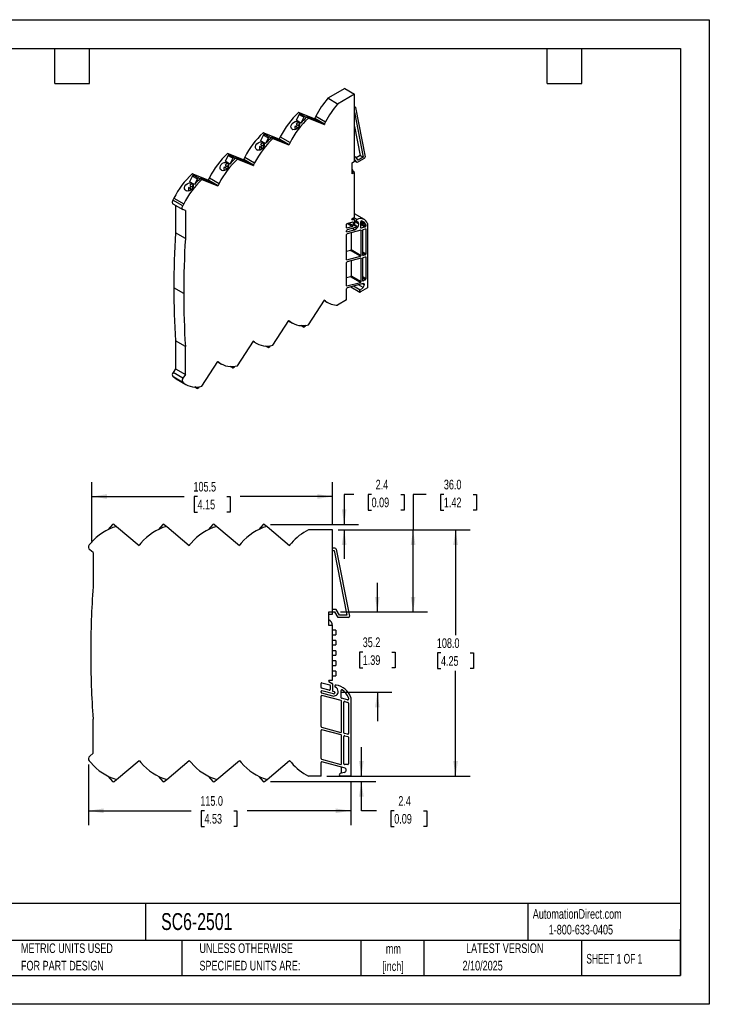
# Model space of a CAD drawing. Header units: millimetres. Extents: x 0 to 559, y 0 to 432.
# Tile 2 of 2: x 256 to 559, y 0 to 432. Entities that reach past the tile are written whole.
import ezdxf

# ---------------------------------------------------------------- set-up
doc = ezdxf.new("R2010")
doc.units = ezdxf.units.MM
doc.header["$LTSCALE"] = 2
doc.linetypes.add('CENTERX2', pattern=[20.32, 12.7, -2.54, 2.54, -2.54])
doc.layers.add('DIMENSIONS', color=140, linetype='Continuous', lineweight=25)
doc.layers.add('TEXT', color=140, linetype='Continuous', lineweight=25)
doc.styles.add('SLDTEXTSTYLE0', font='TXT', dxfattribs={"width": 0.7})
doc.styles.add('SLDTEXTSTYLE1', font='TXT', dxfattribs={"width": 0.65})
doc.dimstyles.new('SLDDIMSTYLE0', dxfattribs={"dimtxt": 4.316016, "dimasz": 6.604, "dimexe": 0, "dimexo": 0.0625, "dimgap": 1.079004, "dimtad": 0, "dimtih": 1, "dimtoh": 1, "dimrnd": 1e-09, "dimzin": 4, "dimdsep": 46, "dimtxsty": 'SLDTEXTSTYLE0', "dimsah": 1, "dimcen": 0.09, "dimadec": 0, "dimazin": 1, "dimtfac": 1, "dimtofl": 0, "dimtmove": 0, "dimatfit": 3, "dimfxl": 0, "dimfrac": 2, "dimtolj": 1, "dimtzin": 12, "dimarcsym": 0})
doc.dimstyles.new('SLDDIMSTYLE1', dxfattribs={"dimtxt": 4.316016, "dimasz": 6.604, "dimexe": 0, "dimexo": 0.0625, "dimgap": 1.079004, "dimtad": 0, "dimtih": 1, "dimtoh": 1, "dimrnd": 1e-09, "dimzin": 12, "dimdsep": 46, "dimtxsty": 'SLDTEXTSTYLE0', "dimsah": 1, "dimcen": 0.09, "dimadec": 0, "dimazin": 3, "dimtfac": 1, "dimtmove": 0, "dimatfit": 0, "dimfxl": 0, "dimfrac": 2, "dimtolj": 1, "dimtzin": 12, "dimarcsym": 0})
doc.dimstyles.new('SLDDIMSTYLE2', dxfattribs={"dimtxt": 4.316016, "dimasz": 6.604, "dimexe": 0, "dimexo": 0.0625, "dimgap": 1.079004, "dimtad": 0, "dimtih": 1, "dimtoh": 1, "dimrnd": 1e-09, "dimzin": 12, "dimdsep": 46, "dimtxsty": 'SLDTEXTSTYLE0', "dimsah": 1, "dimcen": 0.09, "dimadec": 0, "dimazin": 3, "dimtfac": 1, "dimtofl": 0, "dimtmove": 0, "dimatfit": 3, "dimfxl": 0, "dimfrac": 2, "dimtolj": 1, "dimtzin": 12, "dimarcsym": 0})

# ---------------------------------------------------------------- blocks, each defined once
blk = doc.blocks.new('SW_NOTE_0_1')
at = {"layer": 'TEXT', "color": 0, "linetype": 'CENTERX2', "lineweight": 18, "char_height": 4.233, "attachment_point": 2, "style": 'SLDTEXTSTYLE0'}
for s, insert in [('mm', (5.69, 5.46)), ('[inch]', (5.52, -2.19))]:
    blk.add_mtext(s, dxfattribs=dict(at, insert=insert))
blk = doc.blocks.new('SW_NOTE_0_2')
at = {"layer": 'TEXT', "color": 0, "linetype": 'CENTERX2', "lineweight": 18, "char_height": 4.2333, "attachment_point": 1, "style": 'SLDTEXTSTYLE0'}
for s, insert in [('UNLESS OTHERWISE', (0, 5.46)), ('SPECIFIED UNITS ARE:', (0, -2.19))]:
    blk.add_mtext(s, dxfattribs=dict(at, insert=insert))
blk = doc.blocks.new('SW_NOTE_0_6')
at = {"layer": 'TEXT', "color": 0, "linetype": 'CENTERX2', "lineweight": 18, "char_height": 4.2333, "attachment_point": 1, "style": 'SLDTEXTSTYLE0'}
for s, insert in [('METRIC UNITS USED', (0, 5.46)), ('FOR PART DESIGN', (0, -2.19))]:
    blk.add_mtext(s, dxfattribs=dict(at, insert=insert))
blk = doc.blocks.new('_D_2')
at = {"layer": 'DIMENSIONS'}
for p, q in [((288.04, 203.01), (288.04, 229.05)), ((393.55, 210.63), (393.55, 229.05)), ((288.04, 222.7), (328.53, 222.7)), ((334.38, 222.7), (332.93, 222.7)), ((332.93, 222.7), (332.93, 215.84)), ((347.21, 222.7), (348.66, 222.7)), ((348.66, 222.7), (348.66, 215.84)), ((393.55, 222.7), (353.06, 222.7)), ((332.93, 215.84), (334.38, 215.84)), ((348.66, 215.84), (347.21, 215.84))]:
    blk.add_line(p, q, dxfattribs=at)
for points in [[(288.04, 222.7), (294.65, 221.68), (294.65, 223.72)], [(393.55, 222.7), (386.94, 223.72), (386.94, 221.68)]]:
    blk.add_solid(points, dxfattribs=at)
at = {"layer": 'DIMENSIONS', "char_height": 4.233, "attachment_point": 1, "style": 'SLDTEXTSTYLE0'}
for s, insert in [('105.5', (332.59, 229.12)), ('4.15', (334.38, 221.3))]:
    blk.add_mtext(s, dxfattribs=dict(at, insert=insert))
blk = doc.blocks.new('_D_3')
at = {"layer": 'DIMENSIONS'}
for p, q in [((413.23, 172.09), (413.23, 184.79)), ((397.09, 172.09), (419.58, 172.09)), ((406.82, 154.47), (405.37, 154.47)), ((405.37, 154.47), (405.37, 147.61)), ((419.65, 154.47), (421.1, 154.47)), ((421.1, 154.47), (421.1, 147.61)), ((405.37, 147.61), (406.82, 147.61)), ((421.1, 147.61), (419.65, 147.61)), ((397.07, 136.84), (419.58, 136.84)), ((413.23, 136.84), (413.23, 124.14))]:
    blk.add_line(p, q, dxfattribs=at)
for points in [[(413.23, 172.09), (414.25, 178.7), (412.22, 178.7)], [(413.23, 136.84), (412.22, 130.24), (414.25, 130.24)]]:
    blk.add_solid(points, dxfattribs=at)
at = {"layer": 'DIMENSIONS', "char_height": 4.233, "attachment_point": 1, "style": 'SLDTEXTSTYLE0'}
for s, insert in [('35.2', (406.82, 160.89)), ('1.39', (406.82, 153.07))]:
    blk.add_mtext(s, dxfattribs=dict(at, insert=insert))
blk = doc.blocks.new('_D_4')
at = {"layer": 'DIMENSIONS'}
for p, q in [((434.62, 223.63), (428.91, 223.63)), ((428.91, 223.63), (428.91, 208.09)), ((442.4, 223.63), (440.96, 223.63)), ((440.96, 223.63), (440.96, 216.77)), ((455.23, 223.63), (456.68, 223.63)), ((456.68, 223.63), (456.68, 216.77)), ((440.96, 216.77), (442.4, 216.77)), ((456.68, 216.77), (455.23, 216.77)), ((396.09, 208.09), (435.26, 208.09)), ((428.91, 172.09), (428.91, 208.09)), ((397.09, 172.09), (435.26, 172.09))]:
    blk.add_line(p, q, dxfattribs=at)
for points in [[(428.91, 208.09), (427.89, 201.49), (429.92, 201.49)], [(428.91, 172.09), (429.92, 178.7), (427.89, 178.7)]]:
    blk.add_solid(points, dxfattribs=at)
at = {"layer": 'DIMENSIONS', "char_height": 4.233, "attachment_point": 1, "style": 'SLDTEXTSTYLE0'}
for s, insert in [('36.0', (442.4, 230.05)), ('1.42', (442.4, 222.23))]:
    blk.add_mtext(s, dxfattribs=dict(at, insert=insert))
blk = doc.blocks.new('_D_5')
at = {"layer": 'DIMENSIONS'}
for p, q in [((396.09, 208.09), (453.89, 208.09)), ((447.54, 208.09), (447.54, 161.92)), ((441.13, 154.09), (439.68, 154.09)), ((439.68, 154.09), (439.68, 147.23)), ((453.95, 154.09), (455.4, 154.09)), ((455.4, 154.09), (455.4, 147.23)), ((439.68, 147.23), (441.13, 147.23)), ((455.4, 147.23), (453.95, 147.23)), ((447.54, 100.09), (447.54, 146.27)), ((391.09, 100.09), (453.89, 100.09))]:
    blk.add_line(p, q, dxfattribs=at)
for points in [[(447.54, 208.09), (446.52, 201.49), (448.56, 201.49)], [(447.54, 100.09), (448.56, 106.7), (446.52, 106.7)]]:
    blk.add_solid(points, dxfattribs=at)
at = {"layer": 'DIMENSIONS', "char_height": 4.233, "attachment_point": 1, "style": 'SLDTEXTSTYLE0'}
for s, insert in [('108.0', (439.33, 160.52)), ('4.25', (441.13, 152.69))]:
    blk.add_mtext(s, dxfattribs=dict(at, insert=insert))
blk = doc.blocks.new('_D_6')
at = {"layer": 'DIMENSIONS'}
for p, q in [((402.92, 223.63), (398.67, 223.63)), ((398.67, 223.63), (398.67, 210.47)), ((410.7, 223.63), (409.25, 223.63)), ((409.25, 223.63), (409.25, 216.77)), ((423.53, 223.63), (424.98, 223.63)), ((424.98, 223.63), (424.98, 216.77)), ((409.25, 216.77), (410.7, 216.77)), ((424.98, 216.77), (423.53, 216.77)), ((366.34, 210.47), (405.02, 210.47)), ((396.09, 208.09), (405.02, 208.09)), ((398.67, 208.09), (398.67, 195.39))]:
    blk.add_line(p, q, dxfattribs=at)
for points in [[(398.67, 210.47), (399.68, 217.07), (397.65, 217.07)], [(398.67, 208.09), (397.65, 201.49), (399.68, 201.49)]]:
    blk.add_solid(points, dxfattribs=at)
at = {"layer": 'DIMENSIONS', "char_height": 4.233, "attachment_point": 1, "style": 'SLDTEXTSTYLE0'}
for s, insert in [('2.4', (412.5, 230.05)), ('0.09', (410.7, 222.23))]:
    blk.add_mtext(s, dxfattribs=dict(at, insert=insert))
blk = doc.blocks.new('_D_7')
at = {"layer": 'DIMENSIONS'}
for p, q in [((406.22, 100.09), (406.22, 112.79)), ((391.09, 100.09), (412.57, 100.09)), ((366.34, 97.71), (412.57, 97.71)), ((406.22, 84.88), (406.22, 97.71)), ((412.86, 84.88), (406.22, 84.88)), ((420.64, 84.88), (419.19, 84.88)), ((419.19, 84.88), (419.19, 78.02)), ((433.47, 84.88), (434.92, 84.88)), ((434.92, 84.88), (434.92, 78.02)), ((419.19, 78.02), (420.64, 78.02)), ((434.92, 78.02), (433.47, 78.02))]:
    blk.add_line(p, q, dxfattribs=at)
for points in [[(406.22, 100.09), (407.24, 106.7), (405.2, 106.7)], [(406.22, 97.71), (405.2, 91.11), (407.24, 91.11)]]:
    blk.add_solid(points, dxfattribs=at)
at = {"layer": 'DIMENSIONS', "char_height": 4.233, "attachment_point": 1, "style": 'SLDTEXTSTYLE0'}
for s, insert in [('2.4', (422.44, 91.3)), ('0.09', (420.64, 83.48))]:
    blk.add_mtext(s, dxfattribs=dict(at, insert=insert))
blk = doc.blocks.new('_D_8')
at = {"layer": 'DIMENSIONS'}
for p, q in [((286.54, 105.17), (286.54, 78.53)), ((401.54, 97.55), (401.54, 78.53)), ((286.54, 84.88), (331.55, 84.88)), ((337.4, 84.88), (335.95, 84.88)), ((335.95, 84.88), (335.95, 78.02)), ((350.23, 84.88), (351.67, 84.88)), ((351.67, 84.88), (351.67, 78.02)), ((401.54, 84.88), (356.07, 84.88)), ((335.95, 78.02), (337.4, 78.02)), ((351.67, 78.02), (350.23, 78.02))]:
    blk.add_line(p, q, dxfattribs=at)
for points in [[(286.54, 84.88), (293.15, 83.86), (293.15, 85.89)], [(401.54, 84.88), (394.94, 85.89), (394.94, 83.86)]]:
    blk.add_solid(points, dxfattribs=at)
at = {"layer": 'DIMENSIONS', "char_height": 4.233, "attachment_point": 1, "style": 'SLDTEXTSTYLE0'}
for s, insert in [('115.0', (335.6, 91.3)), ('4.53', (337.4, 83.48))]:
    blk.add_mtext(s, dxfattribs=dict(at, insert=insert))

msp = doc.modelspace()

# ---------------------------------------------------------------- linework, layer by layer
at = {"color": 7, "linetype": 'Continuous'}
for p, q in [((0.005, 431.805), (558.805, 431.805)), ((558.805, 431.805), (558.805, 0.005)), ((558.805, 0.005), (0.005, 0.005))]:
    msp.add_line(p, q, dxfattribs=at)
for p, q in [((398.958, 401.619), (391.508, 397.318)), ((398.958, 401.619), (403.271, 399.129)), ((395.821, 394.828), (391.508, 397.318)), ((403.271, 399.129), (395.821, 394.828)), ((403.271, 369.734), (403.271, 399.129)), ((403.585, 393.395), (403.271, 393.576)), ((403.271, 393.407), (403.335, 393.37)), ((403.335, 393.37), (403.271, 393.334)), ((403.682, 393.242), (407.824, 371.625)), ((378.873, 390.242), (377.565, 387.689)), ((380.111, 390.29), (378.662, 391.127)), ((385.678, 388.379), (378.662, 391.127)), ((378.873, 390.242), (380.994, 389.018)), ((379.371, 390.58), (381.492, 389.356)), ((380.111, 390.29), (379.371, 390.58)), ((380.994, 389.018), (379.687, 386.464)), ((381.492, 389.356), (382.232, 389.066)), ((382.975, 388.637), (382.232, 389.066)), ((382.45, 389.44), (386.774, 387.746)), ((385.278, 387.807), (382.45, 389.44)), ((382.975, 388.637), (389.992, 385.889)), ((386.222, 389.459), (385.767, 388.571)), ((386.222, 389.459), (390.535, 386.969)), ((403.271, 391.204), (407.046, 371.504)), ((377.689, 384.901), (377.147, 385.113)), ((378.163, 384.526), (377.147, 385.113)), ((379.687, 386.464), (377.565, 387.689)), ((377.602, 386.001), (378.618, 385.414)), ((377.689, 384.901), (378.514, 384.424)), ((377.826, 383.868), (378.163, 384.526)), ((378.487, 384.4), (378.163, 384.526)), ((378.618, 385.414), (379.072, 386.302)), ((378.618, 385.414), (379, 385.264)), ((389.603, 386.113), (385.278, 387.807)), ((385.678, 388.379), (386.774, 387.746)), ((385.767, 388.571), (390.081, 386.081)), ((386.559, 387.305), (386.783, 387.741)), ((386.774, 387.746), (389.603, 386.113)), ((389.603, 386.113), (389.992, 385.889)), ((390.535, 386.969), (390.081, 386.081)), ((403.271, 384.967), (405.702, 372.28)), ((363.316, 381.262), (362.009, 378.708)), ((364.555, 381.31), (363.105, 382.146)), ((370.122, 379.398), (363.105, 382.146)), ((363.316, 381.262), (365.438, 380.037)), ((363.814, 381.6), (365.936, 380.375)), ((364.555, 381.31), (363.814, 381.6)), ((365.438, 380.037), (364.13, 377.484)), ((365.936, 380.375), (366.676, 380.085)), ((367.419, 379.656), (366.676, 380.085)), ((366.894, 380.459), (371.218, 378.765)), ((369.722, 378.826), (366.894, 380.459)), ((370.665, 380.479), (370.211, 379.591)), ((370.665, 380.479), (374.979, 377.989)), ((375.99, 383.713), (376.235, 383.617)), ((362.133, 375.92), (361.591, 376.132)), ((362.607, 375.546), (361.591, 376.132)), ((364.13, 377.484), (362.009, 378.708)), ((362.046, 377.02), (363.061, 376.434)), ((362.133, 375.92), (362.958, 375.444)), ((363.061, 376.434), (363.516, 377.322)), ((363.061, 376.434), (363.444, 376.284)), ((367.419, 379.656), (374.435, 376.908)), ((374.047, 377.133), (369.722, 378.826)), ((370.122, 379.398), (371.218, 378.765)), ((370.211, 379.591), (374.524, 377.101)), ((371.003, 378.325), (371.226, 378.761)), ((371.218, 378.765), (374.047, 377.133)), ((374.047, 377.133), (374.435, 376.908)), ((374.979, 377.989), (374.524, 377.101)), ((347.76, 372.281), (346.453, 369.728)), ((348.998, 372.329), (347.549, 373.166)), ((354.566, 370.418), (347.549, 373.166)), ((347.76, 372.281), (349.881, 371.057)), ((348.258, 372.619), (350.379, 371.395)), ((348.998, 372.329), (348.258, 372.619)), ((350.379, 371.395), (351.12, 371.105)), ((351.337, 371.479), (355.662, 369.785)), ((354.166, 369.846), (351.337, 371.479)), ((355.109, 371.498), (354.654, 370.61)), ((355.109, 371.498), (359.422, 369.008)), ((360.433, 374.733), (360.679, 374.636)), ((362.27, 374.887), (362.607, 375.546)), ((362.93, 375.419), (362.607, 375.546)), ((403.271, 371.82), (403.664, 371.593)), ((403.664, 371.593), (403.271, 371.367)), ((404.765, 370.187), (403.664, 371.593)), ((405.702, 372.28), (403.928, 371.256)), ((407.046, 371.504), (404.765, 370.187)), ((405.702, 372.28), (407.046, 371.504)), ((346.576, 366.94), (346.035, 367.152)), ((347.05, 366.565), (346.035, 367.152)), ((348.574, 368.503), (346.453, 369.728)), ((346.489, 368.04), (347.505, 367.453)), ((347.505, 367.453), (347.96, 368.341)), ((347.505, 367.453), (347.887, 367.303)), ((349.881, 371.057), (348.574, 368.503)), ((351.862, 370.676), (351.12, 371.105)), ((351.862, 370.676), (358.879, 367.928)), ((358.49, 368.152), (354.166, 369.846)), ((354.566, 370.418), (355.662, 369.785)), ((354.654, 370.61), (358.968, 368.12)), ((355.447, 369.344), (355.67, 369.78)), ((355.662, 369.785), (358.49, 368.152)), ((358.49, 368.152), (358.879, 367.928)), ((359.422, 369.008), (358.968, 368.12)), ((402.14, 369.08), (403.271, 369.734)), ((402.14, 369.08), (402.564, 369.325)), ((402.14, 364.181), (402.14, 369.08)), ((402.564, 369.325), (402.564, 369.325)), ((404.372, 369.144), (403.271, 370.55)), ((404.372, 369.144), (403.271, 369.78)), ((407.477, 370.936), (404.372, 369.144)), ((332.204, 363.301), (330.896, 360.747)), ((333.442, 363.349), (331.992, 364.185)), ((339.009, 361.437), (331.992, 364.185)), ((332.204, 363.301), (334.325, 362.076)), ((332.702, 363.639), (334.823, 362.414)), ((333.442, 363.349), (332.702, 363.639)), ((344.877, 365.752), (345.122, 365.656)), ((346.576, 366.94), (347.401, 366.463)), ((346.713, 365.907), (347.05, 366.565)), ((347.374, 366.439), (347.05, 366.565)), ((402.14, 364.998), (402.564, 365.243)), ((403.271, 364.834), (402.14, 364.181)), ((403.271, 364.834), (402.564, 365.243)), ((403.271, 345.237), (403.271, 364.834)), ((333.018, 359.523), (330.896, 360.747)), ((330.933, 359.059), (331.949, 358.473)), ((331.949, 358.473), (332.403, 359.361)), ((331.949, 358.473), (332.331, 358.323)), ((334.325, 362.076), (333.018, 359.523)), ((334.823, 362.414), (335.563, 362.124)), ((336.306, 361.695), (335.563, 362.124)), ((335.781, 362.498), (340.105, 360.804)), ((338.609, 360.865), (335.781, 362.498)), ((336.306, 361.695), (343.323, 358.947)), ((342.934, 359.172), (338.609, 360.865)), ((339.009, 361.437), (340.105, 360.804)), ((339.553, 362.518), (339.098, 361.63)), ((339.098, 361.63), (343.411, 359.14)), ((339.553, 362.518), (343.866, 360.028)), ((339.89, 360.364), (340.114, 360.8)), ((340.105, 360.804), (342.934, 359.172)), ((342.934, 359.172), (343.323, 358.947)), ((343.866, 360.028), (343.411, 359.14)), ((329.321, 356.772), (329.566, 356.675)), ((331.02, 357.959), (330.478, 358.171)), ((331.494, 357.585), (330.478, 358.171)), ((331.02, 357.959), (331.845, 357.483)), ((331.157, 356.926), (331.494, 357.585)), ((331.818, 357.458), (331.494, 357.585)), ((323.996, 353.537), (323.542, 352.649)), ((327.855, 350.159), (323.542, 352.649)), ((323.604, 351.032), (327.918, 348.542)), ((323.996, 353.537), (328.31, 351.047)), ((324.712, 350.393), (324.712, 338.344)), ((328.31, 351.047), (327.855, 350.159)), ((329.025, 348.102), (327.986, 348.509)), ((329.025, 348.102), (329.025, 335.854)), ((407.562, 344.155), (403.271, 346.632)), ((399.736, 340.597), (399.736, 342.102)), ((399.933, 342.46), (402.297, 341.095)), ((400.003, 342.493), (402.407, 343.137)), ((402.564, 341.486), (400.561, 342.642)), ((402.112, 344.2), (402.189, 344.156)), ((402.189, 344.156), (403.165, 344.068)), ((402.22, 344.614), (403.165, 344.068)), ((403.209, 344.055), (402.227, 344.622)), ((402.295, 344.674), (403.271, 345.237)), ((402.342, 343.12), (402.564, 342.991)), ((402.564, 342.991), (402.564, 341.486)), ((402.897, 345.021), (404.383, 344.163)), ((403.271, 343.917), (403.271, 341.544)), ((403.271, 343.765), (404.082, 343.297)), ((403.271, 343.288), (405.039, 342.267)), ((403.907, 341.492), (403.271, 341.859)), ((403.812, 341.501), (403.271, 341.813)), ((403.279, 341.485), (403.429, 341.398)), ((403.429, 341.398), (403.812, 341.501)), ((403.962, 341.287), (403.889, 340.93)), ((405.958, 340.573), (405.958, 343.177)), ((405.958, 341.879), (406.182, 341.939)), ((406.182, 341.939), (407.95, 340.919)), ((408.204, 341.892), (406.436, 342.913)), ((406.449, 342.33), (406.449, 342.835)), ((408.217, 341.815), (406.449, 342.835)), ((406.449, 342.33), (408.217, 341.309)), ((408.217, 341.815), (408.217, 341.309)), ((408.924, 342.404), (408.924, 314.206)), ((329.025, 335.854), (324.712, 338.344)), ((399.736, 338.906), (399.736, 339.244)), ((399.736, 326.629), (399.736, 337.554)), ((399.893, 340.451), (399.743, 340.538)), ((399.743, 338.847), (399.893, 338.76)), ((402.297, 341.095), (399.893, 340.451)), ((399.893, 338.76), (403.259, 339.662)), ((403.629, 340.607), (400.003, 339.635)), ((405.939, 339.534), (400.003, 337.944)), ((401.782, 338.421), (401.782, 330.954)), ((403.259, 339.662), (402.259, 340.239)), ((406.096, 339.389), (405.873, 339.517)), ((406.116, 340.427), (405.966, 340.514)), ((406.096, 328.464), (406.096, 339.389)), ((407.95, 340.919), (406.116, 340.427)), ((406.803, 328.522), (406.803, 339.447)), ((407.07, 339.838), (408.06, 340.103)), ((407.995, 340.085), (408.217, 339.957)), ((408.217, 339.957), (408.217, 329.032)), ((401.515, 330.564), (399.736, 330.087)), ((405.829, 328.073), (401.515, 330.564)), ((401.782, 330.954), (406.096, 328.464)), ((408.217, 329.032), (406.803, 329.849)), ((407.95, 328.642), (406.803, 329.304)), ((406.81, 328.463), (406.96, 328.377)), ((407.95, 328.642), (406.96, 328.377)), ((399.736, 315.169), (399.736, 325.277)), ((399.743, 326.57), (399.893, 326.483)), ((399.893, 326.483), (405.829, 328.073)), ((405.939, 327.258), (400.003, 325.668)), ((401.782, 326.144), (401.782, 319.494)), ((406.096, 327.112), (405.873, 327.24)), ((406.096, 317.004), (406.096, 327.112)), ((406.803, 317.338), (406.803, 327.17)), ((407.07, 327.561), (408.06, 327.826)), ((407.995, 327.808), (408.217, 327.68)), ((408.217, 327.68), (408.217, 318.154)), ((401.515, 319.103), (399.736, 318.626)), ((399.893, 315.023), (405.829, 316.613)), ((406.943, 316.066), (400.003, 314.207)), ((405.829, 316.613), (401.515, 319.103)), ((401.782, 319.494), (406.096, 317.004)), ((406.943, 314.36), (404.924, 315.525)), ((407.51, 315.54), (406.708, 316.003)), ((408.217, 318.154), (406.803, 318.971)), ((408.005, 317.787), (406.803, 318.481)), ((406.803, 317.338), (407.015, 317.215)), ((408.005, 317.787), (407.015, 317.215)), ((328.318, 311.766), (324.005, 314.256)), ((399.736, 308.902), (399.736, 313.816)), ((399.743, 315.11), (399.893, 315.023)), ((401.585, 314.631), (405.506, 312.368)), ((405.685, 313.244), (402.745, 314.942)), ((406.943, 314.36), (405.685, 313.244)), ((408.924, 314.206), (405.789, 312.396)), ((382.975, 298.001), (389.992, 308.851)), ((389.878, 308.674), (391.507, 307.733)), ((390.535, 308.397), (389.926, 308.749)), ((389.973, 308.822), (390.081, 308.76)), ((390.081, 308.76), (390.535, 308.397)), ((399.736, 308.902), (395.821, 306.642)), ((367.419, 289.02), (374.435, 299.87)), ((374.321, 299.694), (375.951, 298.753)), ((374.979, 299.417), (374.37, 299.768)), ((374.417, 299.842), (374.524, 299.78)), ((374.524, 299.78), (374.979, 299.417)), ((379.918, 297.666), (381.015, 297.033)), ((380.994, 297.047), (379.922, 297.666)), ((380.226, 297.661), (380.994, 297.047)), ((381.492, 297.285), (381.811, 297.777)), ((329.025, 288.495), (324.712, 290.985)), ((324.712, 290.985), (324.712, 278.737)), ((351.862, 280.04), (358.879, 290.89)), ((358.765, 290.713), (360.395, 289.772)), ((359.422, 290.436), (358.813, 290.788)), ((358.861, 290.861), (358.968, 290.799)), ((358.968, 290.799), (359.422, 290.436)), ((329.025, 276.247), (329.025, 288.495)), ((364.362, 288.686), (365.458, 288.053)), ((365.438, 288.067), (364.366, 288.686)), ((364.669, 288.681), (365.438, 288.067)), ((365.936, 288.304), (366.254, 288.797)), ((336.306, 271.059), (343.323, 281.909)), ((343.209, 281.733), (344.838, 280.792)), ((343.866, 281.456), (343.257, 281.807)), ((343.304, 281.881), (343.411, 281.819)), ((343.411, 281.819), (343.866, 281.456)), ((324.712, 278.737), (323.673, 277.13)), ((327.986, 274.64), (323.673, 277.13)), ((324.712, 278.737), (329.025, 276.247)), ((348.806, 279.705), (349.902, 279.072)), ((349.881, 279.086), (348.81, 279.705)), ((349.113, 279.7), (349.881, 279.086)), ((350.379, 279.324), (350.698, 279.816)), ((323.542, 275.329), (327.855, 272.838)), ((323.996, 274.965), (323.542, 275.329)), ((328.31, 272.475), (323.996, 274.965)), ((324.969, 274.302), (329.282, 271.812)), ((327.855, 272.838), (328.31, 272.475)), ((329.025, 276.247), (327.986, 274.64)), ((333.249, 270.725), (334.346, 270.092)), ((334.325, 270.106), (333.253, 270.725)), ((333.557, 270.72), (334.325, 270.106)), ((334.823, 270.343), (335.141, 270.836)), ((297.092, 210.409), (295.244, 208.206)), ((297.797, 210.471), (298.844, 209.592)), ((298.844, 209.592), (308.767, 201.266)), ((319.092, 210.409), (317.244, 208.206)), ((319.797, 210.471), (320.844, 209.592)), ((320.844, 209.592), (330.767, 201.266)), ((341.092, 210.409), (339.244, 208.206)), ((341.797, 210.471), (342.844, 209.592)), ((342.844, 209.592), (352.767, 201.266)), ((363.092, 210.409), (361.244, 208.206)), ((363.797, 210.471), (364.844, 209.592)), ((364.844, 209.592), (374.767, 201.266)), ((393.547, 208.092), (383.011, 208.092)), ((393.547, 172.092), (393.547, 208.092)), ((287.535, 202.205), (286.893, 201.439)), ((288.547, 198.092), (287.078, 199.326)), ((309.535, 202.205), (308.893, 201.439)), ((331.535, 202.205), (330.893, 201.439)), ((353.535, 202.205), (352.893, 201.439)), ((375.535, 202.205), (374.893, 201.439)), ((394.637, 199.995), (393.547, 199.995)), ((393.547, 198.995), (394.227, 198.995)), ((394.227, 198.995), (399.885, 170.592)), ((395.128, 199.593), (400.985, 170.19)), ((288.547, 198.092), (288.547, 183.092)), ((395.103, 173.092), (393.547, 173.092)), ((396.659, 170.592), (395.103, 173.092)), ((391.947, 172.092), (393.547, 172.092)), ((391.947, 166.092), (391.947, 172.092)), ((391.947, 171.092), (393.547, 171.092)), ((393.547, 172.092), (394.547, 172.092)), ((393.547, 171.092), (393.547, 172.092)), ((396.104, 169.592), (394.547, 172.092)), ((400.495, 169.592), (396.104, 169.592)), ((399.885, 170.592), (396.659, 170.592)), ((393.547, 166.092), (391.947, 166.092)), ((393.547, 142.092), (393.547, 166.092)), ((395.047, 164.092), (393.547, 164.092)), ((395.047, 164.092), (395.047, 162.092)), ((393.547, 162.092), (395.047, 162.092)), ((395.047, 159.592), (393.547, 159.592)), ((393.547, 157.592), (395.047, 157.592)), ((395.047, 159.592), (395.047, 157.592)), ((395.047, 155.092), (393.547, 155.092)), ((393.547, 153.092), (395.047, 153.092)), ((395.047, 155.092), (395.047, 153.092)), ((395.047, 150.592), (393.547, 150.592)), ((393.547, 148.592), (395.047, 148.592)), ((395.047, 150.592), (395.047, 148.592)), ((395.047, 146.092), (393.547, 146.092)), ((393.547, 144.092), (395.047, 144.092)), ((395.047, 146.092), (395.047, 144.092)), ((388.547, 138.909), (388.547, 140.752)), ((392.17, 137.708), (388.77, 138.619)), ((388.925, 141.042), (392.325, 140.131)), ((392.017, 141.532), (393.397, 140.735)), ((392.167, 142.092), (393.547, 142.092)), ((392.547, 139.841), (392.547, 137.998)), ((393.547, 140.476), (393.547, 137.569)), ((388.547, 136.838), (388.547, 137.252)), ((388.547, 121.803), (388.547, 135.182)), ((388.77, 136.549), (393.53, 135.273)), ((394.053, 136.168), (388.925, 137.542)), ((397.319, 133.222), (388.925, 135.472)), ((393.77, 137.279), (394.312, 137.134)), ((394.524, 136.767), (394.421, 136.38)), ((397.347, 134.48), (397.347, 137.669)), ((400.164, 133.495), (397.57, 134.191)), ((400.542, 134.404), (400.542, 133.785)), ((401.542, 134.626), (401.542, 100.092)), ((397.542, 119.554), (397.542, 132.933)), ((398.542, 119.125), (398.542, 132.504)), ((398.919, 132.794), (400.319, 132.419)), ((400.542, 132.129), (400.542, 118.75)), ((288.547, 110.092), (288.547, 125.092)), ((388.77, 121.513), (397.164, 119.264)), ((388.547, 107.768), (388.547, 120.147)), ((397.319, 118.187), (388.925, 120.436)), ((397.542, 105.518), (397.542, 117.897)), ((398.542, 105.428), (398.542, 117.469)), ((400.164, 118.46), (398.764, 118.835)), ((398.919, 117.758), (400.319, 117.383)), ((400.542, 117.093), (400.542, 105.428)), ((288.547, 110.092), (287.078, 108.859)), ((286.893, 106.746), (287.535, 105.98)), ((298.844, 98.592), (308.767, 106.919)), ((308.893, 106.746), (309.535, 105.98)), ((320.844, 98.592), (330.767, 106.919)), ((330.893, 106.746), (331.535, 105.98)), ((342.844, 98.592), (352.767, 106.919)), ((352.893, 106.746), (353.535, 105.98)), ((364.844, 98.592), (374.767, 106.919)), ((374.893, 106.746), (375.535, 105.98)), ((388.547, 100.092), (388.547, 106.111)), ((388.77, 107.478), (397.164, 105.229)), ((398.74, 103.771), (388.925, 106.401)), ((397.542, 101.36), (397.542, 104.092)), ((400.242, 105.128), (398.842, 105.128)), ((295.244, 99.978), (297.092, 97.775)), ((317.244, 99.978), (319.092, 97.775)), ((339.244, 99.978), (341.092, 97.775)), ((361.244, 99.978), (363.092, 97.775)), ((388.547, 100.092), (383.011, 100.092)), ((398.74, 101.681), (396.961, 101.205)), ((401.542, 100.092), (397.108, 100.092)), ((297.797, 97.714), (298.844, 98.592)), ((319.797, 97.714), (320.844, 98.592)), ((341.797, 97.714), (342.844, 98.592)), ((363.797, 97.714), (364.844, 98.592))]:
    msp.add_line(p, q)
at = {"flags": 128}
for points in [[(403.335, 393.37), (403.395, 393.399), (403.454, 393.415), (403.509, 393.418), (403.559, 393.407), (403.603, 393.383), (403.638, 393.347), (403.665, 393.299), (403.682, 393.242)], [(375.99, 383.713), (375.595, 384.067), (375.372, 384.559), (375.344, 385.134), (375.521, 385.738), (375.901, 386.309), (376.462, 386.784), (377.144, 387.09), (377.836, 387.173), (378.417, 387.041), (378.54, 386.978)], [(378.54, 386.978), (378.911, 386.645), (379.108, 386.195), (379.121, 385.656), (378.934, 385.05), (378.54, 384.447), (377.983, 383.946), (377.347, 383.628), (376.717, 383.524), (376.155, 383.632), (375.99, 383.713)], [(360.433, 374.733), (360.039, 375.087), (359.815, 375.578), (359.787, 376.154), (359.965, 376.757), (360.345, 377.329), (360.905, 377.803), (361.587, 378.109), (362.28, 378.193), (362.861, 378.06), (362.983, 377.998)], [(362.983, 377.998), (363.355, 377.664), (363.551, 377.215), (363.565, 376.676), (363.378, 376.07), (362.984, 375.467), (362.426, 374.966), (361.791, 374.647), (361.16, 374.544), (360.599, 374.652), (360.433, 374.733)], [(344.877, 365.752), (344.483, 366.106), (344.259, 366.598), (344.231, 367.173), (344.408, 367.777), (344.788, 368.348), (345.349, 368.823), (346.031, 369.129), (346.723, 369.212), (347.304, 369.08), (347.427, 369.017)], [(347.427, 369.017), (347.798, 368.684), (347.995, 368.235), (348.009, 367.695), (347.821, 367.089), (347.427, 366.486), (346.87, 365.985), (346.234, 365.667), (345.604, 365.563), (345.042, 365.671), (344.877, 365.752)], [(329.321, 356.772), (328.926, 357.126), (328.703, 357.617), (328.675, 358.193), (328.852, 358.796), (329.232, 359.368), (329.793, 359.843), (330.475, 360.148), (331.167, 360.232), (331.748, 360.099), (331.871, 360.037)], [(331.871, 360.037), (332.242, 359.704), (332.439, 359.254), (332.452, 358.715), (332.265, 358.109), (331.871, 357.506), (331.314, 357.005), (330.678, 356.686), (330.048, 356.583), (329.486, 356.691), (329.321, 356.772)], [(323.542, 352.649), (323.424, 352.383), (323.343, 352.116), (323.3, 351.856), (323.298, 351.614), (323.336, 351.401), (323.413, 351.223), (323.527, 351.087), (323.604, 351.032)], [(327.986, 348.509), (327.84, 348.597), (327.727, 348.732), (327.649, 348.911), (327.611, 349.124), (327.613, 349.366), (327.656, 349.625), (327.738, 349.893), (327.855, 350.159)], [(402.189, 344.156), (402.136, 344.175), (402.099, 344.222), (402.084, 344.291), (402.09, 344.374), (402.119, 344.463), (402.166, 344.549), (402.227, 344.622), (402.295, 344.674)], [(402.407, 343.137), (402.44, 343.142), (402.47, 343.14), (402.497, 343.131), (402.52, 343.115), (402.539, 343.092), (402.553, 343.063), (402.562, 343.029), (402.564, 342.991)], [(403.429, 341.398), (403.396, 341.393), (403.366, 341.395), (403.339, 341.404), (403.315, 341.42), (403.296, 341.443), (403.283, 341.472), (403.274, 341.506), (403.271, 341.544)], [(403.812, 341.501), (403.845, 341.506), (403.875, 341.504), (403.902, 341.495), (403.925, 341.479), (403.944, 341.456), (403.958, 341.427), (403.966, 341.393), (403.969, 341.355)], [(404.383, 344.163), (404.257, 344.086), (404.14, 343.962), (404.048, 343.809), (403.992, 343.646), (403.98, 343.493), (404.012, 343.371), (404.086, 343.295), (404.191, 343.274)], [(406.436, 342.913), (406.286, 343.243), (406.126, 343.513)], [(399.893, 340.451), (399.86, 340.446), (399.83, 340.448), (399.803, 340.457), (399.78, 340.473), (399.761, 340.496), (399.747, 340.525), (399.739, 340.559), (399.736, 340.597)], [(399.893, 338.76), (399.86, 338.755), (399.83, 338.757), (399.803, 338.766), (399.78, 338.782), (399.761, 338.805), (399.747, 338.834), (399.739, 338.868), (399.736, 338.906)], [(405.939, 339.534), (405.971, 339.54), (406.002, 339.538), (406.029, 339.529), (406.052, 339.512), (406.071, 339.49), (406.085, 339.461), (406.093, 339.427), (406.096, 339.389)], [(406.116, 340.427), (406.083, 340.422), (406.053, 340.424), (406.026, 340.433), (406.002, 340.449), (405.983, 340.472), (405.97, 340.501), (405.961, 340.535), (405.958, 340.573)], [(408.06, 340.103), (408.093, 340.108), (408.123, 340.106), (408.15, 340.097), (408.173, 340.081), (408.192, 340.058), (408.206, 340.029), (408.214, 339.995), (408.217, 339.957)], [(406.96, 328.377), (406.928, 328.371), (406.897, 328.373), (406.87, 328.382), (406.847, 328.399), (406.828, 328.421), (406.814, 328.45), (406.806, 328.484), (406.803, 328.522)], [(399.893, 326.483), (399.86, 326.478), (399.83, 326.48), (399.803, 326.489), (399.78, 326.506), (399.761, 326.528), (399.747, 326.557), (399.739, 326.591), (399.736, 326.629)], [(405.939, 327.258), (405.971, 327.263), (406.002, 327.261), (406.029, 327.252), (406.052, 327.236), (406.071, 327.213), (406.085, 327.184), (406.093, 327.15), (406.096, 327.112)], [(408.06, 327.826), (408.093, 327.831), (408.123, 327.829), (408.15, 327.82), (408.173, 327.804), (408.192, 327.781), (408.206, 327.752), (408.214, 327.718), (408.217, 327.68)], [(406.943, 316.066), (407.061, 316.086), (407.17, 316.079), (407.268, 316.045), (407.352, 315.987), (407.42, 315.905), (407.469, 315.801), (407.5, 315.678), (407.51, 315.54)], [(399.893, 315.023), (399.86, 315.018), (399.83, 315.02), (399.803, 315.029), (399.78, 315.045), (399.761, 315.068), (399.747, 315.097), (399.739, 315.131), (399.736, 315.169)], [(405.685, 313.244), (405.556, 313.099), (405.456, 312.923), (405.399, 312.738), (405.392, 312.569), (405.436, 312.436), (405.525, 312.358), (405.648, 312.344), (405.789, 312.396)], [(381.492, 297.285), (381.435, 297.206), (381.371, 297.138), (381.303, 297.083), (381.234, 297.042), (381.166, 297.017), (381.102, 297.01), (381.043, 297.02), (380.994, 297.047)], [(365.936, 288.304), (365.878, 288.226), (365.815, 288.158), (365.747, 288.102), (365.678, 288.061), (365.609, 288.037), (365.545, 288.029), (365.487, 288.04), (365.438, 288.067)], [(350.379, 279.324), (350.322, 279.245), (350.258, 279.177), (350.191, 279.122), (350.121, 279.081), (350.053, 279.056), (349.989, 279.049), (349.931, 279.059), (349.881, 279.086)], [(323.996, 274.965), (324.808, 274.397), (324.969, 274.302)], [(334.823, 270.343), (334.766, 270.265), (334.702, 270.197), (334.634, 270.141), (334.565, 270.1), (334.497, 270.076), (334.432, 270.068), (334.374, 270.079), (334.325, 270.106)]]:
    msp.add_lwpolyline(points, dxfattribs=at)
for centre, radius, start, end in [((421.386, 371.514), 39.479, 139.18379, 152.96296), ((425.699, 369.024), 39.479, 139.18379, 152.96296), ((404.61, 363.315), 38.037, 133.01433, 153.17655), ((408.923, 360.825), 38.037, 133.01433, 153.17655), ((379.339, 390.09), 0.491, 86.34811, 161.95127), ((405.124, 364.118), 33.859, 132.53935, 138.70148), ((381.461, 388.866), 0.491, 86.34811, 161.95127), ((379.167, 384.512), 2.107, 163.42577, 205.28244), ((379.081, 384.863), 1.866, 96.66261, 142.42698), ((380.035, 384.261), 2.432, 143.14213, 164.74233), ((388.02, 387.417), 2.531, 152.87541, 157.68129), ((392.333, 384.927), 2.531, 152.87541, 157.68129), ((389.053, 354.334), 38.037, 133.01433, 153.17655), ((363.783, 381.11), 0.491, 86.34811, 161.95127), ((389.568, 355.137), 33.859, 132.53935, 138.70148), ((365.904, 379.885), 0.491, 86.34811, 161.95127), ((393.367, 351.844), 38.037, 133.01433, 153.17655), ((363.61, 375.531), 2.107, 163.42577, 205.28244), ((363.524, 375.883), 1.866, 96.66261, 142.42698), ((364.479, 375.28), 2.432, 143.14213, 164.74233), ((372.463, 378.437), 2.531, 152.87541, 157.68129), ((376.777, 375.947), 2.531, 152.87541, 157.68129), ((373.497, 345.354), 38.037, 133.01433, 153.17655), ((348.227, 372.129), 0.491, 86.34811, 161.95127), ((350.348, 370.905), 0.491, 86.34811, 161.95127), ((407.063, 371.584), 0.768, 302.60548, 357.39452), ((407.427, 371.551), 0.404, 359.72405, 10.54443), ((377.81, 342.864), 38.037, 133.01433, 153.17655), ((348.054, 366.551), 2.107, 163.42577, 205.28244), ((347.968, 366.902), 1.866, 96.66261, 142.42698), ((348.922, 366.3), 2.432, 143.14213, 164.74233), ((374.012, 346.157), 33.859, 132.53935, 138.70148), ((356.907, 369.457), 2.531, 152.87541, 157.68129), ((361.22, 366.966), 2.531, 152.87541, 157.68129), ((357.941, 336.373), 38.037, 133.01433, 153.17655), ((332.67, 363.149), 0.491, 86.34811, 161.95127), ((401.06, 365.346), 1.508, 356.05375, 44.2521), ((362.254, 333.883), 38.037, 133.01433, 153.17655), ((332.412, 357.922), 1.866, 96.66261, 142.42698), ((333.366, 357.319), 2.432, 143.14213, 164.74233), ((358.455, 337.176), 33.859, 132.53935, 138.70148), ((334.792, 361.924), 0.491, 86.34811, 161.95127), ((341.351, 360.476), 2.531, 152.87541, 157.68129), ((345.664, 357.986), 2.531, 152.87541, 157.68129), ((332.498, 357.57), 2.107, 163.42577, 205.28244), ((400.17, 342.092), 0.435, 112.66417, 178.64196), ((402.13, 341.496), 0.435, 292.66417, 358.64196), ((403.141, 343.939), 0.132, 350.74812, 79.45322), ((402.142, 342.336), 2.898, 292.66417, 358.64196), ((403.631, 341.357), 0.339, 348.1348, 359.654), ((404.2, 342.421), 0.853, 349.63451, 90.60811), ((405.927, 341.409), 3.158, 18.37657, 119.27214), ((406.343, 343.19), 0.385, 98.34663, 181.99848), ((406.015, 342.34), 0.435, 292.66417, 358.64196), ((405.79, 341.07), 2.55, 18.80541, 78.74793), ((406.237, 342.839), 0.212, 359.00736, 20.35489), ((407.783, 341.32), 0.435, 292.66417, 358.64196), ((408.005, 341.818), 0.212, 359.00736, 20.35489), ((741.583, 314.052), 417.579, 176.66506, 179.97203), ((400.17, 339.234), 0.435, 112.66417, 178.64196), ((400.17, 337.543), 0.435, 112.66417, 178.64196), ((403.464, 341.005), 0.432, 292.49511, 349.91575), ((407.237, 339.436), 0.435, 112.66417, 178.64196), ((745.897, 311.562), 417.579, 176.66506, 179.97203), ((401.348, 330.965), 0.435, 292.66417, 358.64196), ((405.661, 328.475), 0.435, 292.66417, 358.64196), ((407.783, 329.043), 0.435, 292.66417, 358.64196), ((400.17, 325.266), 0.435, 112.66417, 178.64196), ((407.237, 327.16), 0.435, 112.66417, 178.64196), ((401.348, 319.504), 0.435, 292.66417, 358.64196), ((405.661, 317.014), 0.435, 292.66417, 358.64196), ((406.932, 317.317), 0.131, 170.78596, 309.20329), ((405.817, 315.627), 1.696, 311.62838, 357.06537), ((407.757, 318.175), 0.461, 302.60548, 357.39452), ((700.592, 314.052), 376.588, 179.96899, 183.51182), ((704.906, 311.562), 376.588, 179.96899, 183.51182), ((400.17, 313.806), 0.435, 112.66417, 178.64196), ((390.418, 309.181), 0.539, 217.76411, 231.24654), ((395.634, 314.914), 8.274, 231.95944, 271.29907), ((374.862, 300.201), 0.539, 217.76411, 231.24654), ((380.394, 306.714), 9.088, 233.42027, 286.49618), ((359.305, 291.22), 0.539, 217.76411, 231.24654), ((364.838, 297.734), 9.088, 233.42027, 286.49618), ((343.749, 282.24), 0.539, 217.76411, 231.24654), ((349.282, 288.754), 9.088, 233.42027, 286.49618), ((324.768, 276.145), 1.473, 138.05203, 213.64451), ((329.082, 273.655), 1.473, 138.05203, 213.64451), ((333.725, 279.773), 9.088, 233.42027, 286.49618), ((305.389, 187.224), 23.306, 106.31037, 140), ((297.475, 210.088), 0.5, 50, 140), ((327.389, 187.224), 23.306, 106.31037, 140), ((319.475, 210.088), 0.5, 50, 140), ((349.389, 187.224), 23.306, 106.31037, 140), ((341.475, 210.088), 0.5, 50, 140), ((371.389, 187.224), 23.306, 106.31037, 140), ((363.475, 210.088), 0.5, 50, 140), ((393.389, 187.224), 23.306, 116.44089, 140), ((288.042, 200.475), 1.5, 140, 230), ((310.042, 200.475), 1.5, 140, 148.18168), ((332.042, 200.475), 1.5, 140, 148.18168), ((354.042, 200.475), 1.5, 140, 148.18168), ((376.042, 200.475), 1.5, 140, 148.18168), ((394.637, 199.495), 0.5, 11.26677, 90), ((708.547, 154.092), 421, 176.05013, 180), ((390.794, 166.092), 2.753, 0, 65.23849), ((400.495, 170.092), 0.5, 270, 0), ((400.495, 170.092), 0.5, 0, 11.26677), ((708.547, 154.092), 421, 180, 183.94987), ((388.847, 140.752), 0.3, 75, 180), ((388.847, 138.909), 0.3, 180, 255), ((392.167, 141.792), 0.3, 90, 240), ((392.247, 139.841), 0.3, 0, 75), ((393.247, 140.476), 0.3, 0, 60), ((395.047, 139.496), 0.5, 81.65747, 246.42182), ((394.047, 137.205), 2, 0, 66.42182), ((393.959, 132.076), 8, 18.5927, 81.65747), ((388.847, 137.252), 0.3, 75, 180), ((388.847, 136.838), 0.3, 180, 255), ((388.847, 135.182), 0.3, 75, 180), ((392.247, 137.998), 0.3, 255, 0), ((394.047, 137.205), 2, 255, 0), ((393.847, 137.569), 0.3, 180, 255), ((394.131, 136.458), 0.3, 255, 345), ((394.234, 136.844), 0.3, 0, 75), ((394.234, 136.844), 0.3, 345, 0), ((397.647, 137.669), 0.3, 56.60042, 180), ((397.647, 134.48), 0.3, 180, 255), ((393.959, 132.076), 7, 20.33407, 56.60042), ((400.242, 134.404), 0.3, 0, 20.33407), ((397.242, 132.933), 0.3, 0, 75), ((398.842, 132.504), 0.3, 75, 180), ((400.242, 133.785), 0.3, 255, 0), ((400.242, 132.129), 0.3, 0, 75), ((388.847, 121.803), 0.3, 180, 255), ((388.847, 120.147), 0.3, 75, 180), ((397.242, 119.554), 0.3, 255, 0), ((397.242, 117.897), 0.3, 0, 75), ((398.842, 119.125), 0.3, 180, 255), ((398.842, 117.469), 0.3, 75, 180), ((400.242, 118.75), 0.3, 255, 0), ((400.242, 117.093), 0.3, 0, 75), ((288.042, 107.71), 1.5, 130, 220), ((305.389, 120.961), 23.306, 220, 253.68963), ((310.042, 107.71), 1.5, 211.81832, 220), ((327.389, 120.961), 23.306, 220, 253.68963), ((332.042, 107.71), 1.5, 211.81832, 220), ((349.389, 120.961), 23.306, 220, 253.68963), ((354.042, 107.71), 1.5, 211.81832, 220), ((371.389, 120.961), 23.306, 220, 253.68963), ((376.042, 107.71), 1.5, 211.81832, 220), ((393.389, 120.961), 23.306, 220, 243.55911), ((388.847, 107.768), 0.3, 180, 255), ((388.847, 106.111), 0.3, 75, 180), ((397.242, 105.518), 0.3, 255, 0), ((398.842, 105.428), 0.3, 180, 270), ((398.46, 102.726), 1.082, 0, 75), ((400.242, 105.428), 0.3, 270, 0), ((397.108, 100.658), 0.566, 105, 270), ((398.46, 102.726), 1.082, 285, 0), ((297.475, 98.097), 0.5, 220, 310), ((319.475, 98.097), 0.5, 220, 310), ((341.475, 98.097), 0.5, 220, 310), ((363.475, 98.097), 0.5, 220, 310)]:
    msp.add_arc(centre, radius, start, end)
at = {"layer": 'TEXT'}
for p, q in [((12.7, 419.1), (546.1, 419.1)), ((271.78, 403.86), (271.78, 419.1)), ((287.02, 403.86), (287.02, 419.1)), ((487.68, 403.86), (487.68, 419.1)), ((502.92, 403.86), (502.92, 419.1)), ((546.1, 419.1), (546.1, 12.7)), ((271.78, 403.86), (287.02, 403.86)), ((487.68, 403.86), (502.92, 403.86)), ((546.1, 44.252), (12.7, 44.252)), ((311.518, 44.252), (311.518, 27.94)), ((479.151, 44.252), (479.151, 27.94)), ((546.1, 12.7), (546.1, 33.02)), ((546.1, 27.94), (12.7, 27.94)), ((327.56, 27.94), (327.56, 12.7)), ((406.049, 27.94), (406.049, 12.7)), ((433.624, 27.94), (433.624, 12.7)), ((502.697, 27.94), (502.697, 12.7)), ((12.7, 12.7), (546.1, 12.7))]:
    msp.add_line(p, q, dxfattribs=at)

# ---------------------------------------------------------------- block references
at = {"layer": 'TEXT', "linetype": 'CENTERX2', "lineweight": 18}
for name, p in [('SW_NOTE_0_6', (256.957, 21.271)), ('SW_NOTE_0_2', (335.216, 21.271)), ('SW_NOTE_0_1', (414.572, 21.02))]:
    msp.add_blockref(name, p, dxfattribs=at)

# ---------------------------------------------------------------- texts
for s, insert, char_height, attachment_point, style in [('SC6-2501', (318.415, 40.001), 7.4083, 1, 'SLDTEXTSTYLE0'), ('AutomationDirect.com', (481.39, 41.753), 4.23333, 1, 'SLDTEXTSTYLE0'), ('1-800-633-0405', (488.383, 34.874), 4.23333, 1, 'SLDTEXTSTYLE0'), ('LATEST VERSION', (469.104, 26.728), 4.23333, 2, 'SLDTEXTSTYLE0'), ('SHEET 1 OF 1', (504.883, 22.103), 4.23333, 1, 'SLDTEXTSTYLE1'), ('2/10/2025', (459.403, 19.081), 4.2333, 2, 'SLDTEXTSTYLE0')]:
    msp.add_mtext(s, dxfattribs=dict(at, insert=insert, char_height=char_height, attachment_point=attachment_point, style=style))

# ---------------------------------------------------------------- dimensions: what is measured, and where the dimension line sits
at = {"layer": 'DIMENSIONS'}
for base, p1, p2, dimstyle, picture, middle in [((288.0417, 222.7005), (393.5474, 208.0923), (288.0417, 200.4747), 'SLDDIMSTYLE2', '_D_2', (340.7946, 222.7005)), ((286.542, 84.879), (401.542, 100.092), (286.542, 107.71), 'SLDDIMSTYLE0', '_D_8', (343.813, 84.879))]:
    dim = msp.add_linear_dim(base=base, p1=p1, p2=p2, dimstyle=dimstyle, dxfattribs=at)
    dim.commit()
    dim.dimension.update_dxf_attribs({"geometry": picture, "text_midpoint": middle, "dimtype": 160})
for base, p1, p2, dimstyle, picture, middle in [((398.669, 208.092), (363.797, 210.471), (393.547, 208.092), 'SLDDIMSTYLE1', '_D_6', (398.669, 223.631)), ((428.908, 208.092), (394.547, 172.092), (393.547, 208.092), 'SLDDIMSTYLE0', '_D_4', (428.908, 223.631)), ((447.54, 100.092), (393.547, 208.092), (388.547, 100.092), 'SLDDIMSTYLE0', '_D_5', (447.54, 154.092)), ((413.234, 136.844), (394.547, 172.092), (394.534, 136.844), 'SLDDIMSTYLE1', '_D_3', (413.234, 154.468)), ((406.221, 100.092), (363.797, 97.714), (388.547, 100.092), 'SLDDIMSTYLE1', '_D_7', (406.221, 84.879))]:
    dim = msp.add_linear_dim(base=base, p1=p1, p2=p2, angle=90, dimstyle=dimstyle, dxfattribs=at)
    dim.commit()
    dim.dimension.update_dxf_attribs({"geometry": picture, "text_midpoint": middle, "dimtype": 160})

doc.saveas('drawing.dxf')
